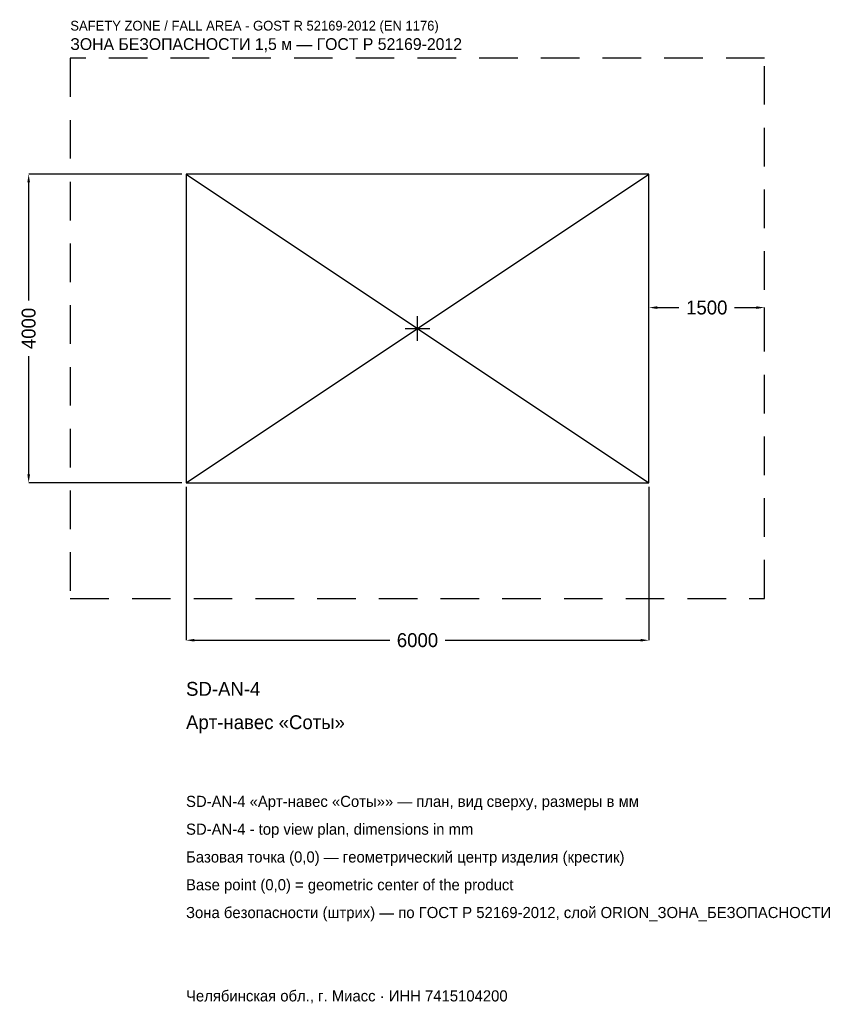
# Model space of a CAD drawing. Header units: metres. Extents: x -5157 to 5481, y -8757 to 4001.
import ezdxf

# ---------------------------------------------------------------- set-up
doc = ezdxf.new("R2010")
doc.units = ezdxf.units.M
doc.linetypes.add('DASHED', pattern=[800, 500, -300])
for name, color, linetype in [('ORION_ДАННЫЕ', 3, 'Continuous'), ('ORION_ЗОНА_БЕЗОПАСНОСТИ', 1, 'Continuous'), ('ORION_КОНТУР', 7, 'Continuous'), ('ORION_РАЗМЕРЫ', 8, 'Continuous')]:
    doc.layers.add(name, color=color, linetype=linetype)
doc.dimstyles.new('ORION', dxfattribs={"dimtxt": 180, "dimasz": 108, "dimexe": 1.25, "dimexo": 54, "dimtad": 1, "dimdec": 0, "dimcen": 2.5, "dimazin": 3, "dimtfac": 1, "dimtmove": 0, "dimatfit": 3, "dimarcsym": 0})

# ---------------------------------------------------------------- blocks, each defined once
blk = doc.blocks.new('_CLOSEDFILLED')
at = {"color": 0, "linetype": 'BYBLOCK'}
blk.add_solid([(-1, 0.16), (0, 0), (-1, -0.16)], dxfattribs=at)
blk = doc.blocks.new('*D1')
for p, q in [((-3000, -2054), (-3000, -4040)), ((3000, -2054), (3000, -4040)), ((-2892, -4040), (-360, -4040)), ((360, -4040), (2892, -4040))]:
    blk.add_line(p, q)
at = {"layer": 'Defpoints'}
for p in [(-3000, -2000), (3000, -2000), (-3000, -4040)]:
    blk.add_point(p, dxfattribs=at)
at = {"layer": 'ORION_РАЗМЕРЫ', "xscale": 108, "yscale": 108, "rotation": 180}
blk.add_blockref('_CLOSEDFILLED', (-3000, -4040), dxfattribs=at)
at = {"layer": 'ORION_РАЗМЕРЫ', "xscale": 108, "yscale": 108}
blk.add_blockref('_CLOSEDFILLED', (3000, -4040), dxfattribs=at)
at = {"layer": 'ORION_РАЗМЕРЫ', "insert": (0, -4040), "char_height": 180, "attachment_point": 5}
blk.add_mtext('6000', dxfattribs=at)
blk = doc.blocks.new('*D2')
for p, q in [((-3054, 2000), (-5040, 2000)), ((-5040, 360), (-5040, 1892)), ((-5040, -1892), (-5040, -360)), ((-3054, -2000), (-5040, -2000))]:
    blk.add_line(p, q)
at = {"layer": 'Defpoints'}
for p in [(-3000, 2000), (-5040, -2000), (-3000, -2000)]:
    blk.add_point(p, dxfattribs=at)
at = {"layer": 'ORION_РАЗМЕРЫ', "xscale": 108, "yscale": 108}
for p, rotation in [((-5040, 2000), 90), ((-5040, -2000), 270)]:
    blk.add_blockref('_CLOSEDFILLED', p, dxfattribs=dict(at, rotation=rotation))
at = {"layer": 'ORION_РАЗМЕРЫ', "insert": (-5040, 0), "char_height": 180, "attachment_point": 5, "rotation": 90}
blk.add_mtext('4000', dxfattribs=at)
blk = doc.blocks.new('*D3')
for p, q in [((3000, 54), (3000, 270)), ((3108, 270), (3390, 270)), ((4110, 270), (4392, 270)), ((4500, 54), (4500, 270))]:
    blk.add_line(p, q)
at = {"layer": 'Defpoints'}
for p in [(3000, 270), (3000, 0), (4500, 0)]:
    blk.add_point(p, dxfattribs=at)
at = {"layer": 'ORION_РАЗМЕРЫ', "xscale": 108, "yscale": 108, "rotation": 180}
blk.add_blockref('_CLOSEDFILLED', (3000, 270), dxfattribs=at)
at = {"layer": 'ORION_РАЗМЕРЫ', "xscale": 108, "yscale": 108}
blk.add_blockref('_CLOSEDFILLED', (4500, 270), dxfattribs=at)
at = {"layer": 'ORION_РАЗМЕРЫ', "insert": (3750, 270), "char_height": 180, "attachment_point": 5}
blk.add_mtext('1500', dxfattribs=at)
blk = doc.blocks.new('ОРИОН SD-AN-4 Арт-навес Соты')
at = {"layer": 'ORION_ЗОНА_БЕЗОПАСНОСТИ', "linetype": 'DASHED'}
blk.add_lwpolyline([(-4500, -3500), (4500, -3500), (4500, 3500), (-4500, 3500)], close=True, dxfattribs=at)
at = {"layer": 'ORION_КОНТУР'}
for p, q in [((-3000, -2000), (3000, 2000)), ((-3000, 2000), (3000, -2000))]:
    blk.add_line(p, q, dxfattribs=at)
blk.add_lwpolyline([(-3000, -2000), (3000, -2000), (3000, 2000), (-3000, 2000)], close=True, dxfattribs=at)
at = {"layer": 'ORION_РАЗМЕРЫ'}
for p, q in [((0, -160), (0, 160)), ((-160, 0), (160, 0))]:
    blk.add_line(p, q, dxfattribs=at)
at = {"layer": 'ORION_ДАННЫЕ'}
for tag, p in [('АРТИКУЛ', (-3000, -4760)), ('НАИМЕНОВАНИЕ', (-3000, -5192))]:
    blk.add_attdef(tag, p, '', height=180, dxfattribs=at)
at = {"layer": 'ORION_ДАННЫЕ', "flags": 1}
for tag, p in [('ПРОИЗВОДИТЕЛЬ', (-3000, -5624)), ('ТЕЛЕФОН', (-3000, -6056)), ('САЙТ', (-3000, -6920)), ('АДРЕС', (-3000, -7352)), ('РЕКВИЗИТЫ', (-3000, -7784)), ('ГАБАРИТЫ', (-3000, -8216)), ('ЗОНА_БЕЗОПАСНОСТИ', (-3000, -8648))]:
    blk.add_attdef(tag, p, '', height=180, dxfattribs=at)
at = {"layer": 'ORION_ЗОНА_БЕЗОПАСНОСТИ', "color": 1}
for s, height, p in [('SAFETY ZONE / FALL AREA - GOST R 52169-2012 (EN 1176)', 126, (-4500, 3860)), ('ЗОНА БЕЗОПАСНОСТИ 1,5 м — ГОСТ Р 52169-2012', 153, (-4500, 3608))]:
    blk.add_text(s, height=height, dxfattribs=at).set_placement(p)
at = {"layer": 'ORION_РАЗМЕРЫ'}
dim = blk.add_linear_dim(base=(-5040, -2000), p1=(-3000, -2000), p2=(-3000, 2000), angle=90, dimstyle='ORION', dxfattribs=at)
dim.commit()
dim.dimension.update_dxf_attribs({"geometry": '*D2', "text_midpoint": (-5040, 0)})
for base, p1, p2, picture, middle in [((3000, 270), (3000, 0), (4500, 0), '*D3', (3750, 270)), ((-3000, -4040), (-3000, -2000), (3000, -2000), '*D1', (0, -4040))]:
    dim = blk.add_linear_dim(base=base, p1=p1, p2=p2, dimstyle='ORION', dxfattribs=at)
    dim.commit()
    dim.dimension.update_dxf_attribs({"geometry": picture, "text_midpoint": middle})

msp = doc.modelspace()

# ---------------------------------------------------------------- block references
msp.add_blockref('ОРИОН SD-AN-4 Арт-навес Соты', (0, 0)).add_auto_attribs({'АРТИКУЛ': 'SD-AN-4', 'НАИМЕНОВАНИЕ': 'Арт-навес «Соты»'})

# ---------------------------------------------------------------- texts
at = {"layer": 'ORION_ДАННЫЕ', "color": 3}
for s, p in [('SD-AN-4 «Арт-навес «Соты»» — план, вид сверху, размеры в мм', (-3000, -6200)), ('SD-AN-4 - top view plan, dimensions in mm', (-3000, -6560)), ('Челябинская обл., г. Миасс · ИНН 7415104200', (-3000, -8720))]:
    msp.add_text(s, height=144, dxfattribs=at).set_placement(p)
at = {"layer": 'ORION_ДАННЫЕ', "color": 7}
for s, p in [('Базовая точка (0,0) — геометрический центр изделия (крестик)', (-3000, -6920)), ('Base point (0,0) = geometric center of the product', (-3000, -7280))]:
    msp.add_text(s, height=144, dxfattribs=at).set_placement(p)
at = {"layer": 'ORION_ДАННЫЕ', "color": 1}
msp.add_text('Зона безопасности (штрих) — по ГОСТ Р 52169-2012, слой ORION_ЗОНА_БЕЗОПАСНОСТИ', height=144, dxfattribs=at).set_placement((-3000, -7640))

doc.saveas('drawing.dxf')
